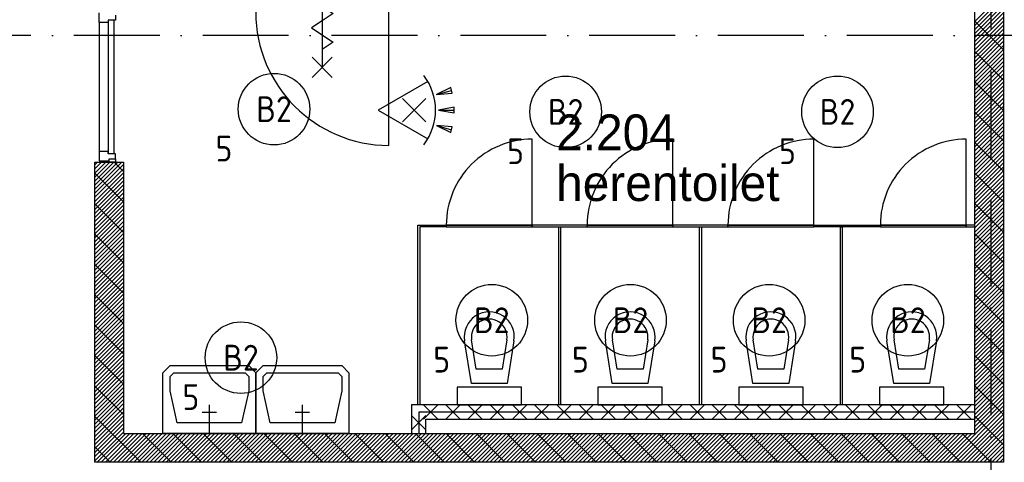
# Model space of a CAD drawing. Header units: millimetres. Extents: x 89505 to 240707, y 191 to 84291.
# Tile 33 of 50: x 183520 to 190400, y 38683 to 41773. Entities that reach past the tile are written whole.
import ezdxf
from ezdxf.enums import TextEntityAlignment as Align

# ---------------------------------------------------------------- set-up
doc = ezdxf.new("R2010")
doc.units = ezdxf.units.MM
doc.header["$LTSCALE"] = 100
doc.linetypes.add('DASHDOT', pattern=[9, 6, -1.5, 0, -1.5])
doc.layers.get('0').update_dxf_attribs({"linetype": 'CONTINUOUS'})
for name, color, linetype in [('AL$7----_STRAMIEN', 1, 'DASHDOT'), ('AL22----_BINNENWAND', 7, 'CONTINUOUS'), ('AL22----_CAMPINGWANDJE', 1, 'CONTINUOUS'), ('AL28----_KONSTRUKTIE', 3, 'CONTINUOUS'), ('AL32----_BINNENKOZ', 9, 'CONTINUOUS'), ('AL32----_DRAAIRICHTING', 1, 'CONTINUOUS'), ('AL65----_BEVEILIGING', 7, 'CONTINUOUS'), ('AL74----_INRSANITAIR', 7, 'CONTINUOUS'), ('ALL-----_REFLIJNEN', 8, 'CONTINUOUS'), ('ALXA7---_KALKZVUIL', 1, 'CONTINUOUS'), ('ALXAA---_GEWBETON', 12, 'CONTINUOUS'), ('ALXAB---_PREFABBETON', 1, 'CONTINUOUS'), ('BOUW', 8, 'CONTINUOUS'), ('EB63101-_ATTRIB', 2, 'CONTINUOUS'), ('EL63101-_LICHT-ARM', 3, 'CONTINUOUS'), ('EL6521--_BEWAKING', 3, 'CONTINUOUS')]:
    doc.layers.add(name, color=color, linetype=linetype)
doc.styles.add('1_8', font='ISO', dxfattribs={"height": 1.8})
doc.styles.add('BURO-025', font='BUROFONT.shx', dxfattribs={"height": 250})

# ---------------------------------------------------------------- blocks, each defined once
blk = doc.blocks.new('ES3G00')
blk.add_circle((0, 0), 2.5)
at = {"color": 6, "style": '1_8'}
for tag, flags, p in [('SCHAK', 8, (3.5, 2.75)), ('A_CODE', 8, (0, 0)), ('GROEP', 8, (-3.5, -2.75)), ('KAST', 9, (3.5, -2.75))]:
    blk.add_attdef(tag, text='', height=1.8, dxfattribs=dict(at, flags=flags)).set_placement(p, align=Align.MIDDLE)
blk = doc.blocks.new('ES652116')
for p, q in [((-0.813, -0.813), (0.813, 0.813)), ((0.813, -0.813), (-0.813, 0.813)), ((1.557, 1.087), (2.619, 1.372)), ((1.7, 0), (2.8, 0)), ((1.557, -1.087), (2.619, -1.372))]:
    blk.add_line(p, q)
blk.add_lwpolyline([(0.964, 2), (-2.5, 0), (0.964, -2)])
for points in [[(2.671, 1.179), (2.568, 1.565), (1.557, 1.087)], [(2.8, -0.2), (2.8, 0.2), (1.7, 0)], [(2.568, -1.565), (2.671, -1.179), (1.557, -1.087)]]:
    blk.add_lwpolyline(points, close=True)
blk.add_arc((-2.5, 0), 4, 322.81924, 37.18076)
at = {"style": '1_8'}
for tag, flags, p in [('SCHAK', 8, (3, 5.5)), ('KAST', 9, (-3, 0.5)), ('M_CODE', 9, (0, 0)), ('DOEL', 9, (-3, -2)), ('GROEP', 9, (-3, -4.5))]:
    blk.add_attdef(tag, text='', height=1.8, dxfattribs=dict(at, flags=flags)).set_placement(p, align=Align.MIDDLE_CENTER)
at = {"style": '1_8', "flags": 8}
blk.add_attdef('CODE', text='', height=1.8, dxfattribs=at).set_placement((0, 0), align=Align.MIDDLE)

msp = doc.modelspace()

# ---------------------------------------------------------------- linework, layer by layer
at = {"layer": 'AL$7----_STRAMIEN', "color": 1}
msp.add_line((190305.1, 76515.8), (190305.1, 7174.9), dxfattribs=at)
msp.add_lwpolyline([(239405.1, 41663.4), (89505, 41663.4)], dxfattribs=at)
at = {"layer": 'AL22----_BINNENWAND', "color": 8}
for p, q in [((190195.1, 39083.4), (186258.9, 39083.4)), ((186258.9, 39083.4), (186258.9, 38883.4)), ((190195.1, 38983.4), (190195.1, 39083.4)), ((186358.9, 38983.4), (190195.1, 38983.4)), ((186358.9, 38883.4), (186358.9, 38983.4)), ((186258.9, 38883.4), (186358.9, 38883.4))]:
    msp.add_line(p, q, dxfattribs=at)
at = {"layer": 'AL22----_CAMPINGWANDJE', "color": 8}
for p, q in [((186302.6, 40339.9), (186501.1, 40339.9)), ((186302.6, 39083.4), (186302.6, 40339.9)), ((186315.6, 40326.9), (186315.6, 39083.4)), ((186501.1, 40326.9), (186315.6, 40326.9)), ((186501.1, 40339.9), (186501.1, 40326.9)), ((187286.6, 40326.9), (187299.6, 40326.9)), ((187286.6, 39083.4), (187286.6, 40326.9)), ((187299.6, 40326.9), (187299.6, 39083.4)), ((188270.6, 40326.9), (188283.6, 40326.9)), ((188270.6, 39083.4), (188270.6, 40326.9)), ((188283.6, 40326.9), (188283.6, 39083.4)), ((189069.1, 40339.9), (189534.1, 40339.9)), ((189069.1, 40326.9), (189069.1, 40339.9)), ((189534.1, 40326.9), (189069.1, 40326.9)), ((189254.6, 40326.9), (189267.6, 40326.9)), ((189254.6, 39083.4), (189254.6, 40326.9)), ((189267.6, 40326.9), (189267.6, 39083.4)), ((189534.1, 40339.9), (189534.1, 40326.9)), ((190134.1, 40339.9), (190134.1, 40326.9)), ((190194.1, 40339.9), (190134.1, 40339.9)), ((190134.1, 40326.9), (190194.1, 40326.9)), ((190194.1, 40326.9), (190194.1, 40339.9)), ((186315.6, 39083.4), (186302.6, 39083.4)), ((187299.6, 39083.4), (187286.6, 39083.4)), ((188283.6, 39083.4), (188270.6, 39083.4)), ((189267.6, 39083.4), (189254.6, 39083.4))]:
    msp.add_line(p, q, dxfattribs=at)
at = {"layer": 'AL28----_KONSTRUKTIE', "color": 8}
for p, q in [((190395.1, 48283.4), (190395.1, 38683.4)), ((190195.1, 38883.4), (190195.1, 48083.4)), ((184045.1, 40778.9), (184245.1, 40778.9)), ((184045.1, 38683.4), (184045.1, 40778.9)), ((184245.1, 40778.9), (184245.1, 38883.4)), ((184245.1, 38883.4), (190195.1, 38883.4)), ((190395.1, 38683.4), (184045.1, 38683.4))]:
    msp.add_line(p, q, dxfattribs=at)
at = {"layer": 'AL32----_BINNENKOZ', "color": 8}
for p, q in [((184075.1, 41753.9), (184075.1, 41820.9)), ((184138.1, 41770.9), (184138.1, 40836.9)), ((184138.1, 41770.9), (184138.1, 41753.9)), ((184189.1, 41770.9), (184138.1, 41770.9)), ((184178.1, 41770.9), (184178.1, 40836.9)), ((184189.1, 41805.9), (184189.1, 41770.9)), ((186099.6, 40895.9), (186099.6, 41825.9)), ((184138.1, 41753.9), (184075.1, 41753.9)), ((184075.1, 40853.9), (184075.1, 40786.9)), ((184138.1, 40853.9), (184075.1, 40853.9)), ((184138.1, 40836.9), (184138.1, 40853.9)), ((184189.1, 40836.9), (184138.1, 40836.9)), ((184145.1, 40801.9), (184189.1, 40801.9)), ((184145.1, 40786.9), (184145.1, 40801.9)), ((184145.1, 40778.9), (184145.1, 40801.9)), ((184189.1, 40801.9), (184189.1, 40836.9)), ((184189.1, 40801.9), (184189.1, 40778.9)), ((184075.1, 40786.9), (184145.1, 40786.9)), ((184189.1, 40778.9), (184145.1, 40778.9)), ((186501.1, 40339.9), (186501.1, 40326.9)), ((187101.1, 40339.9), (186501.1, 40339.9)), ((186501.1, 40326.9), (187101.1, 40326.9)), ((187101.1, 40326.9), (187101.1, 40339.9)), ((187485.1, 40339.9), (187485.1, 40326.9)), ((188085.1, 40339.9), (187485.1, 40339.9)), ((187485.1, 40326.9), (188085.1, 40326.9)), ((188085.1, 40326.9), (188085.1, 40339.9)), ((188469.1, 40339.9), (188469.1, 40326.9)), ((189069.1, 40339.9), (188469.1, 40339.9)), ((188469.1, 40326.9), (189069.1, 40326.9)), ((189069.1, 40326.9), (189069.1, 40339.9)), ((189534.1, 40339.9), (189534.1, 40326.9)), ((190134.1, 40339.9), (189534.1, 40339.9)), ((189534.1, 40326.9), (190134.1, 40326.9)), ((190134.1, 40326.9), (190134.1, 40339.9))]:
    msp.add_line(p, q, dxfattribs=at)
at = {"layer": 'AL32----_BINNENKOZ', "color": 8, "linetype": 'Continuous'}
msp.add_line((184075.1, 41753.9), (184075.1, 40853.9), dxfattribs=at)
at = {"layer": 'AL32----_BINNENKOZ', "color": 8}
msp.add_arc((186099.6, 41825.9), 930, 180, 270, dxfattribs=at)
at = {"layer": 'AL32----_DRAAIRICHTING', "color": 8}
for p, q in [((187101.1, 40339.9), (187101.1, 40938.9)), ((188085.1, 40339.9), (188085.1, 40938.9)), ((189069.1, 40339.9), (189069.1, 40938.9)), ((190134.1, 40339.9), (190134.1, 40938.9)), ((186501.1, 40339.9), (187101.1, 40339.9)), ((187485.1, 40339.9), (187101.1, 40339.9)), ((187101.1, 40339.9), (187101.1, 40326.9)), ((187101.1, 40326.9), (187485.1, 40326.9)), ((187485.1, 40339.9), (188085.1, 40339.9)), ((187485.1, 40326.9), (187485.1, 40339.9)), ((188469.1, 40339.9), (188085.1, 40339.9)), ((188085.1, 40339.9), (188085.1, 40326.9)), ((188085.1, 40326.9), (188469.1, 40326.9)), ((188469.1, 40326.9), (188469.1, 40339.9)), ((188469.1, 40339.9), (189069.1, 40339.9)), ((189534.1, 40339.9), (190134.1, 40339.9))]:
    msp.add_line(p, q, dxfattribs=at)
for centre in [(187100.3, 40339.8), (188084.3, 40339.8), (189068.3, 40339.8), (190133.3, 40339.8)]:
    msp.add_arc(centre, 599.1, 89.91844, 179.98599, dxfattribs=at)
at = {"layer": 'AL65----_BEVEILIGING', "color": 8, "linetype": 'Continuous'}
for points in [[(185634.6, 42290.9), (185634.6, 41440.9)], [(185634.6, 41965.9), (185559.6, 41915.9), (185709.6, 41815.9), (185634.6, 41765.9)], [(185634.6, 41765.9), (185559.6, 41715.9), (185709.6, 41615.9), (185634.6, 41565.9)], [(185704.6, 41510.9), (185564.6, 41370.9)], [(185564.6, 41510.9), (185704.6, 41370.9)]]:
    msp.add_lwpolyline(points, dxfattribs=at)
at = {"layer": 'AL74----_INRSANITAIR', "color": 8, "linetype": 'Continuous'}
for p, q in [((186751.1, 39658.4), (186751.1, 39658.4)), ((187735.1, 39658.4), (187735.1, 39658.4)), ((188719.1, 39658.4), (188719.1, 39658.4)), ((189703.1, 39658.4), (189703.1, 39658.4)), ((186676.1, 39233.4), (186628.3, 39530.6)), ((186710.7, 39333.4), (186677.7, 39538.6)), ((186924.5, 39538.6), (186891.6, 39333.4)), ((186973.9, 39530.6), (186926.1, 39233.4)), ((187660.1, 39233.4), (187612.3, 39530.6)), ((187694.7, 39333.4), (187661.7, 39538.6)), ((187908.5, 39538.6), (187875.6, 39333.4)), ((187957.9, 39530.6), (187910.1, 39233.4)), ((188644.1, 39233.4), (188596.3, 39530.6)), ((188678.7, 39333.4), (188645.7, 39538.6)), ((188892.5, 39538.6), (188859.6, 39333.4)), ((188941.9, 39530.6), (188894.1, 39233.4)), ((189628.1, 39233.4), (189580.3, 39530.6)), ((189662.7, 39333.4), (189629.7, 39538.6)), ((189876.5, 39538.6), (189843.6, 39333.4)), ((189925.9, 39530.6), (189878.1, 39233.4)), ((186626.1, 39483.4), (186626.1, 39483.4)), ((187610.1, 39483.4), (187610.1, 39483.4)), ((188594.1, 39483.4), (188594.1, 39483.4)), ((189578.1, 39483.4), (189578.1, 39483.4)), ((184521.1, 39308.4), (184571.1, 39358.4)), ((184571.1, 39358.4), (185121.1, 39358.4)), ((185121.1, 39358.4), (185171.1, 39308.4)), ((185171.1, 39308.4), (185221.1, 39358.4)), ((185221.1, 39358.4), (185771.1, 39358.4)), ((185771.1, 39358.4), (185821.1, 39308.4)), ((184521.1, 39183.4), (184521.1, 39308.4)), ((184571.1, 39283.4), (184596.1, 39308.4)), ((184596.1, 39308.4), (185096.1, 39308.4)), ((185096.1, 39308.4), (185121.1, 39283.4)), ((185171.1, 39183.4), (185171.1, 39308.4)), ((185171.1, 39308.4), (185171.1, 39183.4)), ((185221.1, 39283.4), (185246.1, 39308.4)), ((185246.1, 39308.4), (185746.1, 39308.4)), ((185746.1, 39308.4), (185771.1, 39283.4)), ((185821.1, 39308.4), (185821.1, 39183.4)), ((186891.6, 39333.4), (186710.7, 39333.4)), ((187875.6, 39333.4), (187694.7, 39333.4)), ((188859.6, 39333.4), (188678.7, 39333.4)), ((189843.6, 39333.4), (189662.7, 39333.4)), ((184571.1, 39183.4), (184571.1, 39283.4)), ((185121.1, 39283.4), (185121.1, 39183.4)), ((185221.1, 39183.4), (185221.1, 39283.4)), ((185771.1, 39283.4), (185771.1, 39183.4)), ((186926.1, 39233.4), (186676.1, 39233.4)), ((187910.1, 39233.4), (187660.1, 39233.4)), ((188894.1, 39233.4), (188644.1, 39233.4)), ((189878.1, 39233.4), (189628.1, 39233.4)), ((184521.1, 38883.4), (184521.1, 39183.4)), ((184621.1, 38958.4), (184571.1, 39183.4)), ((185121.1, 39183.4), (185071.1, 38958.4)), ((185171.1, 38883.4), (185171.1, 39183.4)), ((185171.1, 39183.4), (185171.1, 38883.4)), ((185271.1, 38958.4), (185221.1, 39183.4)), ((185771.1, 39183.4), (185721.1, 38958.4)), ((185821.1, 39183.4), (185821.1, 38883.4)), ((186576.1, 39208.4), (186576.1, 39083.4)), ((187026.1, 39208.4), (186576.1, 39208.4)), ((187026.1, 39083.4), (187026.1, 39208.4)), ((187560.1, 39208.4), (187560.1, 39083.4)), ((188010.1, 39208.4), (187560.1, 39208.4)), ((188010.1, 39083.4), (188010.1, 39208.4)), ((188544.1, 39208.4), (188544.1, 39083.4)), ((188994.1, 39208.4), (188544.1, 39208.4)), ((188994.1, 39083.4), (188994.1, 39208.4)), ((189528.1, 39208.4), (189528.1, 39083.4)), ((189978.1, 39208.4), (189528.1, 39208.4)), ((189978.1, 39083.4), (189978.1, 39208.4)), ((186576.1, 39083.4), (187026.1, 39083.4)), ((187560.1, 39083.4), (188010.1, 39083.4)), ((188544.1, 39083.4), (188994.1, 39083.4)), ((189528.1, 39083.4), (189978.1, 39083.4)), ((185071.1, 38958.4), (184621.1, 38958.4)), ((185721.1, 38958.4), (185271.1, 38958.4)), ((185171.1, 38883.4), (184521.1, 38883.4)), ((185821.1, 38883.4), (185171.1, 38883.4))]:
    msp.add_line(p, q, dxfattribs=at)
for points in [[(184846.1, 38883.4), (184846.1, 39083.4)], [(185496.1, 38883.4), (185496.1, 39083.4)], [(184796.1, 39033.4), (184896.1, 39033.4)], [(185446.1, 39033.4), (185546.1, 39033.4)]]:
    msp.add_lwpolyline(points, dxfattribs=at)
for centre, radius in [((186801.1, 39558.4), 175), ((187785.1, 39558.4), 175), ((188769.1, 39558.4), 175), ((189753.1, 39558.4), 175), ((186801.1, 39558.4), 125), ((187785.1, 39558.4), 125), ((188769.1, 39558.4), 125), ((189753.1, 39558.4), 125)]:
    msp.add_arc(centre, radius, 350.86729, 189.13271, dxfattribs=at)
at = {"layer": 'ALL-----_REFLIJNEN', "color": 8, "linetype": 'Continuous'}
for p, q in [((190195.1, 39033.4), (186308.9, 39033.4)), ((186308.9, 39033.4), (186308.9, 38883.4))]:
    msp.add_line(p, q, dxfattribs=at)
at = {"layer": 'ALXA7---_KALKZVUIL', "color": 8}
for p, q in [((186441.7, 38983.4), (186341.7, 39083.4)), ((186341.7, 38983.4), (186441.7, 39083.4)), ((186597, 38983.4), (186497, 39083.4)), ((186497, 38983.4), (186597, 39083.4)), ((186752.2, 38983.4), (186652.2, 39083.4)), ((186652.2, 38983.4), (186752.2, 39083.4)), ((186907.4, 38983.4), (186807.4, 39083.4)), ((186807.4, 38983.4), (186907.4, 39083.4)), ((187062.7, 38983.4), (186962.7, 39083.4)), ((186962.7, 38983.4), (187062.7, 39083.4)), ((187217.9, 38983.4), (187117.9, 39083.4)), ((187117.9, 38983.4), (187217.9, 39083.4)), ((187373.2, 38983.4), (187273.2, 39083.4)), ((187273.2, 38983.4), (187373.2, 39083.4)), ((187528.4, 38983.4), (187428.4, 39083.4)), ((187428.4, 38983.4), (187528.4, 39083.4)), ((187683.6, 38983.4), (187583.6, 39083.4)), ((187583.6, 38983.4), (187683.6, 39083.4)), ((187838.9, 38983.4), (187738.9, 39083.4)), ((187738.9, 38983.4), (187838.9, 39083.4)), ((187994.1, 38983.4), (187894.1, 39083.4)), ((187894.1, 38983.4), (187994.1, 39083.4)), ((188149.4, 38983.4), (188049.4, 39083.4)), ((188049.4, 38983.4), (188149.4, 39083.4)), ((188304.6, 38983.4), (188204.6, 39083.4)), ((188204.6, 38983.4), (188304.6, 39083.4)), ((188459.9, 38983.4), (188359.9, 39083.4)), ((188359.9, 38983.4), (188459.9, 39083.4)), ((188615.1, 38983.4), (188515.1, 39083.4)), ((188515.1, 38983.4), (188615.1, 39083.4)), ((188770.3, 38983.4), (188670.3, 39083.4)), ((188670.3, 38983.4), (188770.3, 39083.4)), ((188925.6, 38983.4), (188825.6, 39083.4)), ((188825.6, 38983.4), (188925.6, 39083.4)), ((189080.8, 38983.4), (188980.8, 39083.4)), ((188980.8, 38983.4), (189080.8, 39083.4)), ((189236.1, 38983.4), (189136.1, 39083.4)), ((189136.1, 38983.4), (189236.1, 39083.4)), ((189391.3, 38983.4), (189291.3, 39083.4)), ((189291.3, 38983.4), (189391.3, 39083.4)), ((189546.5, 38983.4), (189446.5, 39083.4)), ((189446.5, 38983.4), (189546.5, 39083.4)), ((189701.8, 38983.4), (189601.8, 39083.4)), ((189601.8, 38983.4), (189701.8, 39083.4)), ((189857, 38983.4), (189757, 39083.4)), ((189757, 38983.4), (189857, 39083.4)), ((190012.3, 38983.4), (189912.3, 39083.4)), ((189912.3, 38983.4), (190012.3, 39083.4)), ((190167.5, 38983.4), (190067.5, 39083.4)), ((190067.5, 38983.4), (190167.5, 39083.4)), ((186358.9, 39011), (186258.9, 38911)), ((186358.9, 38911), (186258.9, 39011))]:
    msp.add_line(p, q, dxfattribs=at)
at = {"layer": 'ALXAA---_GEWBETON', "color": 8}
for p, q in [((190195.1, 41761.8), (190395.1, 41961.8)), ((190195.1, 41733.5), (190395.1, 41933.5)), ((190195.1, 41705.2), (190395.1, 41905.2)), ((190195.1, 41676.9), (190395.1, 41876.9)), ((190195.1, 41648.6), (190395.1, 41848.6)), ((190195.1, 41620.3), (190395.1, 41820.3)), ((190195.1, 41592.1), (190395.1, 41792.1)), ((190195.1, 41563.8), (190395.1, 41763.8)), ((190195.1, 41535.5), (190395.1, 41735.5)), ((190195.1, 41507.2), (190395.1, 41707.2)), ((190195.1, 41478.9), (190395.1, 41678.9)), ((190195.1, 41450.6), (190395.1, 41650.6)), ((190195.1, 41422.4), (190395.1, 41622.4)), ((190195.1, 41394.1), (190395.1, 41594.1)), ((190195.1, 41365.8), (190395.1, 41565.8)), ((190195.1, 41337.5), (190395.1, 41537.5)), ((190195.1, 41309.2), (190395.1, 41509.2)), ((190195.1, 41280.9), (190395.1, 41480.9)), ((190195.1, 41252.6), (190395.1, 41452.6)), ((190195.1, 41224.4), (190395.1, 41424.4)), ((190195.1, 41196.1), (190395.1, 41396.1)), ((190195.1, 41167.8), (190395.1, 41367.8)), ((190195.1, 41139.5), (190395.1, 41339.5)), ((190195.1, 41111.2), (190395.1, 41311.2)), ((190195.1, 41082.9), (190395.1, 41282.9)), ((190195.1, 41054.7), (190395.1, 41254.7)), ((190195.1, 41026.4), (190395.1, 41226.4)), ((190195.1, 40998.1), (190395.1, 41198.1)), ((190195.1, 40969.8), (190395.1, 41169.8)), ((190195.1, 40941.5), (190395.1, 41141.5)), ((190195.1, 40913.2), (190395.1, 41113.2)), ((190195.1, 40885), (190395.1, 41085)), ((190195.1, 40856.7), (190395.1, 41056.7)), ((190195.1, 40828.4), (190395.1, 41028.4)), ((190195.1, 40800.1), (190395.1, 41000.1)), ((190195.1, 40771.8), (190395.1, 40971.8)), ((190195.1, 40743.5), (190395.1, 40943.5)), ((190195.1, 40715.2), (190395.1, 40915.2)), ((190195.1, 40687), (190395.1, 40887)), ((190195.1, 40658.7), (190395.1, 40858.7)), ((190195.1, 40630.4), (190395.1, 40830.4)), ((190195.1, 40602.1), (190395.1, 40802.1)), ((184045.1, 40589.8), (184234.2, 40778.9)), ((184045.1, 40618.1), (184205.9, 40778.9)), ((184045.1, 40646.4), (184177.7, 40778.9)), ((184045.1, 40674.6), (184149.4, 40778.9)), ((184045.1, 40702.9), (184121.1, 40778.9)), ((184045.1, 40731.2), (184092.8, 40778.9)), ((184045.1, 40759.5), (184064.5, 40778.9)), ((184045.1, 40561.5), (184245.1, 40761.5)), ((184045.1, 40533.2), (184245.1, 40733.2)), ((190195.1, 40573.8), (190395.1, 40773.8)), ((190195.1, 40545.5), (190395.1, 40745.5)), ((184045.1, 40504.9), (184245.1, 40704.9)), ((184045.1, 40476.7), (184245.1, 40676.7)), ((190195.1, 40517.3), (190395.1, 40717.3)), ((190195.1, 40489), (190395.1, 40689)), ((184045.1, 40448.4), (184245.1, 40648.4)), ((184045.1, 40420.1), (184245.1, 40620.1)), ((190195.1, 40460.7), (190395.1, 40660.7)), ((190195.1, 40432.4), (190395.1, 40632.4)), ((190195.1, 40404.1), (190395.1, 40604.1)), ((184045.1, 40391.8), (184245.1, 40591.8)), ((184045.1, 40363.5), (184245.1, 40563.5)), ((184045.1, 40335.2), (184245.1, 40535.2)), ((190195.1, 40375.8), (190395.1, 40575.8)), ((190195.1, 40347.5), (190395.1, 40547.5)), ((184045.1, 40307), (184245.1, 40507)), ((184045.1, 40278.7), (184245.1, 40478.7)), ((190195.1, 40319.3), (190395.1, 40519.3)), ((190195.1, 40291), (190395.1, 40491)), ((190195.1, 40262.7), (190395.1, 40462.7)), ((184045.1, 40250.4), (184245.1, 40450.4)), ((184045.1, 40222.1), (184245.1, 40422.1)), ((184045.1, 40193.8), (184245.1, 40393.8)), ((190195.1, 40234.4), (190395.1, 40434.4)), ((190195.1, 40206.1), (190395.1, 40406.1)), ((184045.1, 40165.5), (184245.1, 40365.5)), ((184045.1, 40137.2), (184245.1, 40337.2)), ((190195.1, 40177.8), (190395.1, 40377.8)), ((190195.1, 40149.6), (190395.1, 40349.6)), ((190195.1, 40121.3), (190395.1, 40321.3)), ((184045.1, 40109), (184245.1, 40309)), ((184045.1, 40080.7), (184245.1, 40280.7)), ((184045.1, 40052.4), (184245.1, 40252.4)), ((190195.1, 40093), (190395.1, 40293)), ((190195.1, 40064.7), (190395.1, 40264.7)), ((184045.1, 40024.1), (184245.1, 40224.1)), ((184045.1, 39995.8), (184245.1, 40195.8)), ((190195.1, 40036.4), (190395.1, 40236.4)), ((190195.1, 40008.1), (190395.1, 40208.1)), ((190195.1, 39979.9), (190395.1, 40179.9)), ((184045.1, 39967.5), (184245.1, 40167.5)), ((184045.1, 39939.3), (184245.1, 40139.3)), ((184045.1, 39911), (184245.1, 40111)), ((190195.1, 39951.6), (190395.1, 40151.6)), ((190195.1, 39923.3), (190395.1, 40123.3)), ((184045.1, 39882.7), (184245.1, 40082.7)), ((184045.1, 39854.4), (184245.1, 40054.4)), ((190195.1, 39895), (190395.1, 40095)), ((190195.1, 39866.7), (190395.1, 40066.7)), ((184045.1, 39826.1), (184245.1, 40026.1)), ((184045.1, 39797.8), (184245.1, 39997.8)), ((190195.1, 39838.4), (190395.1, 40038.4)), ((190195.1, 39810.1), (190395.1, 40010.1)), ((190195.1, 39781.9), (190395.1, 39981.9)), ((184045.1, 39769.6), (184245.1, 39969.6)), ((184045.1, 39741.3), (184245.1, 39941.3)), ((184045.1, 39713), (184245.1, 39913)), ((190195.1, 39753.6), (190395.1, 39953.6)), ((190195.1, 39725.3), (190395.1, 39925.3)), ((184045.1, 39684.7), (184245.1, 39884.7)), ((184045.1, 39656.4), (184245.1, 39856.4)), ((190195.1, 39697), (190395.1, 39897)), ((190195.1, 39668.7), (190395.1, 39868.7)), ((190195.1, 39640.4), (190395.1, 39840.4)), ((184045.1, 39628.1), (184245.1, 39828.1)), ((184045.1, 39599.8), (184245.1, 39799.8)), ((184045.1, 39571.6), (184245.1, 39771.6)), ((190195.1, 39612.2), (190395.1, 39812.2)), ((190195.1, 39583.9), (190395.1, 39783.9)), ((184045.1, 39543.3), (184245.1, 39743.3)), ((184045.1, 39515), (184245.1, 39715)), ((190195.1, 39555.6), (190395.1, 39755.6)), ((190195.1, 39527.3), (190395.1, 39727.3)), ((190195.1, 39499), (190395.1, 39699)), ((184045.1, 39486.7), (184245.1, 39686.7)), ((184045.1, 39458.4), (184245.1, 39658.4)), ((184045.1, 39430.1), (184245.1, 39630.1)), ((190195.1, 39470.7), (190395.1, 39670.7)), ((190195.1, 39442.5), (190395.1, 39642.5)), ((184045.1, 39401.9), (184245.1, 39601.9)), ((184045.1, 39373.6), (184245.1, 39573.6)), ((190195.1, 39414.2), (190395.1, 39614.2)), ((190195.1, 39385.9), (190395.1, 39585.9)), ((184045.1, 39345.3), (184245.1, 39545.3)), ((184045.1, 39317), (184245.1, 39517)), ((190195.1, 39357.6), (190395.1, 39557.6)), ((190195.1, 39329.3), (190395.1, 39529.3)), ((190195.1, 39301), (190395.1, 39501)), ((184045.1, 39288.7), (184245.1, 39488.7)), ((184045.1, 39260.4), (184245.1, 39460.4)), ((184045.1, 39232.2), (184245.1, 39432.2)), ((190195.1, 39272.7), (190395.1, 39472.7)), ((190195.1, 39244.5), (190395.1, 39444.5)), ((184045.1, 39203.9), (184245.1, 39403.9)), ((184045.1, 39175.6), (184245.1, 39375.6)), ((190195.1, 39216.2), (190395.1, 39416.2)), ((190195.1, 39187.9), (190395.1, 39387.9)), ((190195.1, 39159.6), (190395.1, 39359.6)), ((184045.1, 39147.3), (184245.1, 39347.3)), ((184045.1, 39119), (184245.1, 39319)), ((184045.1, 39090.7), (184245.1, 39290.7)), ((190195.1, 39131.3), (190395.1, 39331.3)), ((190195.1, 39103), (190395.1, 39303)), ((184045.1, 39062.4), (184245.1, 39262.4)), ((184045.1, 39034.2), (184245.1, 39234.2)), ((190195.1, 39074.8), (190395.1, 39274.8)), ((190195.1, 39046.5), (190395.1, 39246.5)), ((190195.1, 39018.2), (190395.1, 39218.2)), ((184045.1, 39005.9), (184245.1, 39205.9)), ((184045.1, 38977.6), (184245.1, 39177.6)), ((184045.1, 38949.3), (184245.1, 39149.3)), ((190195.1, 38989.9), (190395.1, 39189.9)), ((190195.1, 38961.6), (190395.1, 39161.6)), ((184045.1, 38921), (184245.1, 39121)), ((184045.1, 38892.7), (184245.1, 39092.7)), ((190195.1, 38933.3), (190395.1, 39133.3)), ((190195.1, 38905.1), (190395.1, 39105.1)), ((184045.1, 38864.5), (184245.1, 39064.5)), ((184045.1, 38836.2), (184245.1, 39036.2)), ((190001.8, 38683.4), (190395.1, 39076.8)), ((190030, 38683.4), (190395.1, 39048.5)), ((190058.3, 38683.4), (190395.1, 39020.2)), ((184045.1, 38807.9), (184245.1, 39007.9)), ((184045.1, 38779.6), (184245.1, 38979.6)), ((184045.1, 38751.3), (184245.1, 38951.3)), ((190086.6, 38683.4), (190395.1, 38991.9)), ((190114.9, 38683.4), (190395.1, 38963.6)), ((184045.1, 38723), (184245.1, 38923)), ((184045.1, 38694.7), (184245.1, 38894.7)), ((184062.1, 38683.4), (184262.1, 38883.4)), ((184090.3, 38683.4), (184290.3, 38883.4)), ((184118.6, 38683.4), (184318.6, 38883.4)), ((184146.9, 38683.4), (184346.9, 38883.4)), ((184175.2, 38683.4), (184375.2, 38883.4)), ((184203.5, 38683.4), (184403.5, 38883.4)), ((184231.8, 38683.4), (184431.8, 38883.4)), ((184260, 38683.4), (184460, 38883.4)), ((184288.3, 38683.4), (184488.3, 38883.4)), ((184316.6, 38683.4), (184516.6, 38883.4)), ((184344.9, 38683.4), (184544.9, 38883.4)), ((184373.2, 38683.4), (184573.2, 38883.4)), ((184401.5, 38683.4), (184601.5, 38883.4)), ((184429.8, 38683.4), (184629.8, 38883.4)), ((184458, 38683.4), (184658, 38883.4)), ((184486.3, 38683.4), (184686.3, 38883.4)), ((184514.6, 38683.4), (184714.6, 38883.4)), ((184542.9, 38683.4), (184742.9, 38883.4)), ((184571.2, 38683.4), (184771.2, 38883.4)), ((184599.5, 38683.4), (184799.5, 38883.4)), ((184627.7, 38683.4), (184827.7, 38883.4)), ((184656, 38683.4), (184856, 38883.4)), ((184684.3, 38683.4), (184884.3, 38883.4)), ((184712.6, 38683.4), (184912.6, 38883.4)), ((184740.9, 38683.4), (184940.9, 38883.4)), ((184769.2, 38683.4), (184969.2, 38883.4)), ((184797.5, 38683.4), (184997.5, 38883.4)), ((184825.7, 38683.4), (185025.7, 38883.4)), ((184854, 38683.4), (185054, 38883.4)), ((184882.3, 38683.4), (185082.3, 38883.4)), ((184910.6, 38683.4), (185110.6, 38883.4)), ((184938.9, 38683.4), (185138.9, 38883.4)), ((184967.2, 38683.4), (185167.2, 38883.4)), ((184995.4, 38683.4), (185195.4, 38883.4)), ((185023.7, 38683.4), (185223.7, 38883.4)), ((185052, 38683.4), (185252, 38883.4)), ((185080.3, 38683.4), (185280.3, 38883.4)), ((185108.6, 38683.4), (185308.6, 38883.4)), ((185136.9, 38683.4), (185336.9, 38883.4)), ((185165.1, 38683.4), (185365.1, 38883.4)), ((185193.4, 38683.4), (185393.4, 38883.4)), ((185221.7, 38683.4), (185421.7, 38883.4)), ((185250, 38683.4), (185450, 38883.4)), ((185278.3, 38683.4), (185478.3, 38883.4)), ((185306.6, 38683.4), (185506.6, 38883.4)), ((185334.9, 38683.4), (185534.9, 38883.4)), ((185363.1, 38683.4), (185563.1, 38883.4)), ((185391.4, 38683.4), (185591.4, 38883.4)), ((185419.7, 38683.4), (185619.7, 38883.4)), ((185448, 38683.4), (185648, 38883.4)), ((185476.3, 38683.4), (185676.3, 38883.4)), ((185504.6, 38683.4), (185704.6, 38883.4)), ((185532.8, 38683.4), (185732.8, 38883.4)), ((185561.1, 38683.4), (185761.1, 38883.4)), ((185589.4, 38683.4), (185789.4, 38883.4)), ((185617.7, 38683.4), (185817.7, 38883.4)), ((185646, 38683.4), (185846, 38883.4)), ((185674.3, 38683.4), (185874.3, 38883.4)), ((185702.5, 38683.4), (185902.5, 38883.4)), ((185730.8, 38683.4), (185930.8, 38883.4)), ((185759.1, 38683.4), (185959.1, 38883.4)), ((185787.4, 38683.4), (185987.4, 38883.4)), ((185815.7, 38683.4), (186015.7, 38883.4)), ((185844, 38683.4), (186044, 38883.4)), ((185872.3, 38683.4), (186072.3, 38883.4)), ((185900.5, 38683.4), (186100.5, 38883.4)), ((185928.8, 38683.4), (186128.8, 38883.4)), ((185957.1, 38683.4), (186157.1, 38883.4)), ((185985.4, 38683.4), (186185.4, 38883.4)), ((186013.7, 38683.4), (186213.7, 38883.4)), ((186042, 38683.4), (186242, 38883.4)), ((186070.2, 38683.4), (186270.2, 38883.4)), ((186098.5, 38683.4), (186298.5, 38883.4)), ((186126.8, 38683.4), (186326.8, 38883.4)), ((186155.1, 38683.4), (186355.1, 38883.4)), ((186183.4, 38683.4), (186383.4, 38883.4)), ((186211.7, 38683.4), (186411.7, 38883.4)), ((186239.9, 38683.4), (186439.9, 38883.4)), ((186268.2, 38683.4), (186468.2, 38883.4)), ((186296.5, 38683.4), (186496.5, 38883.4)), ((186324.8, 38683.4), (186524.8, 38883.4)), ((186353.1, 38683.4), (186553.1, 38883.4)), ((186381.4, 38683.4), (186581.4, 38883.4)), ((186409.7, 38683.4), (186609.7, 38883.4)), ((186437.9, 38683.4), (186637.9, 38883.4)), ((186466.2, 38683.4), (186666.2, 38883.4)), ((186494.5, 38683.4), (186694.5, 38883.4)), ((186522.8, 38683.4), (186722.8, 38883.4)), ((186551.1, 38683.4), (186751.1, 38883.4)), ((186579.4, 38683.4), (186779.4, 38883.4)), ((186607.6, 38683.4), (186807.6, 38883.4)), ((186635.9, 38683.4), (186835.9, 38883.4)), ((186664.2, 38683.4), (186864.2, 38883.4)), ((186692.5, 38683.4), (186892.5, 38883.4)), ((186720.8, 38683.4), (186920.8, 38883.4)), ((186749.1, 38683.4), (186949.1, 38883.4)), ((186777.3, 38683.4), (186977.3, 38883.4)), ((186805.6, 38683.4), (187005.6, 38883.4)), ((186833.9, 38683.4), (187033.9, 38883.4)), ((186862.2, 38683.4), (187062.2, 38883.4)), ((186890.5, 38683.4), (187090.5, 38883.4)), ((186918.8, 38683.4), (187118.8, 38883.4)), ((186947.1, 38683.4), (187147.1, 38883.4)), ((186975.3, 38683.4), (187175.3, 38883.4)), ((187003.6, 38683.4), (187203.6, 38883.4)), ((187031.9, 38683.4), (187231.9, 38883.4)), ((187060.2, 38683.4), (187260.2, 38883.4)), ((187088.5, 38683.4), (187288.5, 38883.4)), ((187116.8, 38683.4), (187316.8, 38883.4)), ((187145, 38683.4), (187345, 38883.4)), ((187173.3, 38683.4), (187373.3, 38883.4)), ((187201.6, 38683.4), (187401.6, 38883.4)), ((187229.9, 38683.4), (187429.9, 38883.4)), ((187258.2, 38683.4), (187458.2, 38883.4)), ((187286.5, 38683.4), (187486.5, 38883.4)), ((187314.8, 38683.4), (187514.8, 38883.4)), ((187343, 38683.4), (187543, 38883.4)), ((187371.3, 38683.4), (187571.3, 38883.4)), ((187399.6, 38683.4), (187599.6, 38883.4)), ((187427.9, 38683.4), (187627.9, 38883.4)), ((187456.2, 38683.4), (187656.2, 38883.4)), ((187484.5, 38683.4), (187684.5, 38883.4)), ((187512.7, 38683.4), (187712.7, 38883.4)), ((187541, 38683.4), (187741, 38883.4)), ((187569.3, 38683.4), (187769.3, 38883.4)), ((187597.6, 38683.4), (187797.6, 38883.4)), ((187625.9, 38683.4), (187825.9, 38883.4)), ((187654.2, 38683.4), (187854.2, 38883.4)), ((187682.4, 38683.4), (187882.4, 38883.4)), ((187710.7, 38683.4), (187910.7, 38883.4)), ((187739, 38683.4), (187939, 38883.4)), ((187767.3, 38683.4), (187967.3, 38883.4)), ((187795.6, 38683.4), (187995.6, 38883.4)), ((187823.9, 38683.4), (188023.9, 38883.4)), ((187852.2, 38683.4), (188052.2, 38883.4)), ((187880.4, 38683.4), (188080.4, 38883.4)), ((187908.7, 38683.4), (188108.7, 38883.4)), ((187937, 38683.4), (188137, 38883.4)), ((187965.3, 38683.4), (188165.3, 38883.4)), ((187993.6, 38683.4), (188193.6, 38883.4)), ((188021.9, 38683.4), (188221.9, 38883.4)), ((188050.1, 38683.4), (188250.1, 38883.4)), ((188078.4, 38683.4), (188278.4, 38883.4)), ((188106.7, 38683.4), (188306.7, 38883.4)), ((188135, 38683.4), (188335, 38883.4)), ((188163.3, 38683.4), (188363.3, 38883.4)), ((188191.6, 38683.4), (188391.6, 38883.4)), ((188219.8, 38683.4), (188419.8, 38883.4)), ((188248.1, 38683.4), (188448.1, 38883.4)), ((188276.4, 38683.4), (188476.4, 38883.4)), ((188304.7, 38683.4), (188504.7, 38883.4)), ((188333, 38683.4), (188533, 38883.4)), ((188361.3, 38683.4), (188561.3, 38883.4)), ((188389.6, 38683.4), (188589.6, 38883.4)), ((188417.8, 38683.4), (188617.8, 38883.4)), ((188446.1, 38683.4), (188646.1, 38883.4)), ((188474.4, 38683.4), (188674.4, 38883.4)), ((188502.7, 38683.4), (188702.7, 38883.4)), ((188531, 38683.4), (188731, 38883.4)), ((188559.3, 38683.4), (188759.3, 38883.4)), ((188587.5, 38683.4), (188787.5, 38883.4)), ((188615.8, 38683.4), (188815.8, 38883.4)), ((188644.1, 38683.4), (188844.1, 38883.4)), ((188672.4, 38683.4), (188872.4, 38883.4)), ((188700.7, 38683.4), (188900.7, 38883.4)), ((188729, 38683.4), (188929, 38883.4)), ((188757.2, 38683.4), (188957.2, 38883.4)), ((188785.5, 38683.4), (188985.5, 38883.4)), ((188813.8, 38683.4), (189013.8, 38883.4)), ((188842.1, 38683.4), (189042.1, 38883.4)), ((188870.4, 38683.4), (189070.4, 38883.4)), ((188898.7, 38683.4), (189098.7, 38883.4)), ((188927, 38683.4), (189127, 38883.4)), ((188955.2, 38683.4), (189155.2, 38883.4)), ((188983.5, 38683.4), (189183.5, 38883.4)), ((189011.8, 38683.4), (189211.8, 38883.4)), ((189040.1, 38683.4), (189240.1, 38883.4)), ((189068.4, 38683.4), (189268.4, 38883.4)), ((189096.7, 38683.4), (189296.7, 38883.4)), ((189124.9, 38683.4), (189324.9, 38883.4)), ((189153.2, 38683.4), (189353.2, 38883.4)), ((189181.5, 38683.4), (189381.5, 38883.4)), ((189209.8, 38683.4), (189409.8, 38883.4)), ((189238.1, 38683.4), (189438.1, 38883.4)), ((189266.4, 38683.4), (189466.4, 38883.4)), ((189294.6, 38683.4), (189494.6, 38883.4)), ((189322.9, 38683.4), (189522.9, 38883.4)), ((189351.2, 38683.4), (189551.2, 38883.4)), ((189379.5, 38683.4), (189579.5, 38883.4)), ((189407.8, 38683.4), (189607.8, 38883.4)), ((189436.1, 38683.4), (189636.1, 38883.4)), ((189464.4, 38683.4), (189664.4, 38883.4)), ((189492.6, 38683.4), (189692.6, 38883.4)), ((189520.9, 38683.4), (189720.9, 38883.4)), ((189549.2, 38683.4), (189749.2, 38883.4)), ((189577.5, 38683.4), (189777.5, 38883.4)), ((189605.8, 38683.4), (189805.8, 38883.4)), ((189634.1, 38683.4), (189834.1, 38883.4)), ((189662.3, 38683.4), (189862.3, 38883.4)), ((189690.6, 38683.4), (189890.6, 38883.4)), ((189718.9, 38683.4), (189918.9, 38883.4)), ((189747.2, 38683.4), (189947.2, 38883.4)), ((189775.5, 38683.4), (189975.5, 38883.4)), ((189803.8, 38683.4), (190003.8, 38883.4)), ((189832.1, 38683.4), (190032.1, 38883.4)), ((189860.3, 38683.4), (190060.3, 38883.4)), ((189888.6, 38683.4), (190088.6, 38883.4)), ((189916.9, 38683.4), (190116.9, 38883.4)), ((189945.2, 38683.4), (190145.2, 38883.4)), ((189973.5, 38683.4), (190173.5, 38883.4)), ((190143.2, 38683.4), (190395.1, 38935.3)), ((190171.5, 38683.4), (190395.1, 38907.1)), ((190199.7, 38683.4), (190395.1, 38878.8)), ((190228, 38683.4), (190395.1, 38850.5)), ((190256.3, 38683.4), (190395.1, 38822.2)), ((190284.6, 38683.4), (190395.1, 38793.9)), ((190312.9, 38683.4), (190395.1, 38765.6)), ((190341.2, 38683.4), (190395.1, 38737.4)), ((190369.5, 38683.4), (190395.1, 38709.1))]:
    msp.add_line(p, q, dxfattribs=at)
at = {"layer": 'ALXAB---_PREFABBETON', "color": 8}
for p, q in [((190195.1, 41763.4), (190395.1, 41563.4)), ((190195.1, 41551.3), (190395.1, 41351.3)), ((190195.1, 41339.1), (190395.1, 41139.1)), ((190195.1, 41127), (190395.1, 40927)), ((190195.1, 40914.9), (190395.1, 40714.9)), ((184179.3, 40778.9), (184245.1, 40713)), ((184045.1, 40700.9), (184245.1, 40500.9)), ((190195.1, 40702.7), (190395.1, 40502.7)), ((184045.1, 40488.8), (184245.1, 40288.8)), ((190195.1, 40490.6), (190395.1, 40290.6)), ((184045.1, 40276.6), (184245.1, 40076.6)), ((190195.1, 40278.5), (190395.1, 40078.5)), ((184045.1, 40064.5), (184245.1, 39864.5)), ((190195.1, 40066.3), (190395.1, 39866.3)), ((184045.1, 39852.4), (184245.1, 39652.4)), ((190195.1, 39854.2), (190395.1, 39654.2)), ((184045.1, 39640.2), (184245.1, 39440.2)), ((190195.1, 39642.1), (190395.1, 39442.1)), ((184045.1, 39428.1), (184245.1, 39228.1)), ((190195.1, 39429.9), (190395.1, 39229.9)), ((190195.1, 39217.8), (190395.1, 39017.8)), ((184045.1, 39216), (184245.1, 39016)), ((184045.1, 39003.9), (184365.6, 38683.4)), ((190195.1, 39005.7), (190395.1, 38805.7)), ((184377.7, 38883.4), (184577.7, 38683.4)), ((184589.8, 38883.4), (184789.8, 38683.4)), ((184802, 38883.4), (185002, 38683.4)), ((185014.1, 38883.4), (185214.1, 38683.4)), ((185226.2, 38883.4), (185426.2, 38683.4)), ((185438.4, 38883.4), (185638.4, 38683.4)), ((185650.5, 38883.4), (185850.5, 38683.4)), ((185862.6, 38883.4), (186062.6, 38683.4)), ((186074.8, 38883.4), (186274.8, 38683.4)), ((186286.9, 38883.4), (186486.9, 38683.4)), ((186499, 38883.4), (186699, 38683.4)), ((186711.2, 38883.4), (186911.2, 38683.4)), ((186923.3, 38883.4), (187123.3, 38683.4)), ((187135.4, 38883.4), (187335.4, 38683.4)), ((187347.6, 38883.4), (187547.6, 38683.4)), ((187559.7, 38883.4), (187759.7, 38683.4)), ((187771.8, 38883.4), (187971.8, 38683.4)), ((187984, 38883.4), (188184, 38683.4)), ((188196.1, 38883.4), (188396.1, 38683.4)), ((188408.2, 38883.4), (188608.2, 38683.4)), ((188620.4, 38883.4), (188820.4, 38683.4)), ((188832.5, 38883.4), (189032.5, 38683.4)), ((189044.6, 38883.4), (189244.6, 38683.4)), ((189256.8, 38883.4), (189456.8, 38683.4)), ((189468.9, 38883.4), (189668.9, 38683.4)), ((189681, 38883.4), (189881, 38683.4)), ((189893.1, 38883.4), (190093.1, 38683.4)), ((190105.3, 38883.4), (190305.3, 38683.4)), ((184045.1, 38791.7), (184153.4, 38683.4))]:
    msp.add_line(p, q, dxfattribs=at)

# ---------------------------------------------------------------- block references
at = {"layer": 'EL63101-_LICHT-ARM'}
ref = msp.add_blockref('ES3G00', (185297.3, 41148.6, 3900), dxfattribs=dict(at, xscale=100, yscale=100, zscale=100))
ref.add_attrib('A_CODE', 'B2', dxfattribs={"layer": 'EB63101-_ATTRIB', "color": 1, "height": 180, "style": '1_8', "flags": 8}).set_placement((185297.3, 41148.6, 3900), align=Align.MIDDLE)
ref.add_attrib('GROEP', '5', dxfattribs={"layer": 'EB63101-_ATTRIB', "color": 1, "height": 180, "style": '1_8', "flags": 8}).set_placement((184947.3, 40873.6, 3900), align=Align.MIDDLE)
ref = msp.add_blockref('ES3G00', (187334.8, 41130, 3900), dxfattribs=dict(at, xscale=100, yscale=100, zscale=100))
ref.add_attrib('A_CODE', 'B2', dxfattribs={"layer": 'EB63101-_ATTRIB', "color": 1, "height": 180, "style": '1_8', "flags": 8}).set_placement((187334.8, 41130, 3900), align=Align.MIDDLE)
ref.add_attrib('GROEP', '5', dxfattribs={"layer": 'EB63101-_ATTRIB', "color": 1, "height": 180, "style": '1_8', "flags": 8}).set_placement((186984.8, 40855, 3900), align=Align.MIDDLE)
ref = msp.add_blockref('ES3G00', (189234.8, 41130, 3900), dxfattribs=dict(at, xscale=100, yscale=100, zscale=100))
ref.add_attrib('A_CODE', 'B2', dxfattribs={"layer": 'EB63101-_ATTRIB', "color": 1, "height": 180, "style": '1_8', "flags": 8}).set_placement((189234.8, 41130, 3900), align=Align.MIDDLE)
ref.add_attrib('GROEP', '5', dxfattribs={"layer": 'EB63101-_ATTRIB', "color": 1, "height": 180, "style": '1_8', "flags": 8}).set_placement((188884.8, 40855, 3900), align=Align.MIDDLE)
ref = msp.add_blockref('ES3G00', (186818.8, 39675.2, 3900), dxfattribs=dict(at, xscale=100, yscale=100, zscale=100))
ref.add_attrib('A_CODE', 'B2', dxfattribs={"layer": 'EB63101-_ATTRIB', "color": 1, "height": 180, "style": '1_8', "flags": 8}).set_placement((186818.8, 39675.2, 3900), align=Align.MIDDLE)
ref.add_attrib('GROEP', '5', dxfattribs={"layer": 'EB63101-_ATTRIB', "color": 1, "height": 180, "style": '1_8', "flags": 8}).set_placement((186468.8, 39400.2, 3900), align=Align.MIDDLE)
ref = msp.add_blockref('ES3G00', (187787.8, 39675.2, 3900), dxfattribs=dict(at, xscale=100, yscale=100, zscale=100))
ref.add_attrib('A_CODE', 'B2', dxfattribs={"layer": 'EB63101-_ATTRIB', "color": 1, "height": 180, "style": '1_8', "flags": 8}).set_placement((187787.8, 39675.2, 3900), align=Align.MIDDLE)
ref.add_attrib('GROEP', '5', dxfattribs={"layer": 'EB63101-_ATTRIB', "color": 1, "height": 180, "style": '1_8', "flags": 8}).set_placement((187437.8, 39400.2, 3900), align=Align.MIDDLE)
ref = msp.add_blockref('ES3G00', (188756.8, 39675.2, 3900), dxfattribs=dict(at, xscale=100, yscale=100, zscale=100))
ref.add_attrib('A_CODE', 'B2', dxfattribs={"layer": 'EB63101-_ATTRIB', "color": 1, "height": 180, "style": '1_8', "flags": 8}).set_placement((188756.8, 39675.2, 3900), align=Align.MIDDLE)
ref.add_attrib('GROEP', '5', dxfattribs={"layer": 'EB63101-_ATTRIB', "color": 1, "height": 180, "style": '1_8', "flags": 8}).set_placement((188406.8, 39400.2, 3900), align=Align.MIDDLE)
ref = msp.add_blockref('ES3G00', (189725.8, 39675.2, 3900), dxfattribs=dict(at, xscale=100, yscale=100, zscale=100))
ref.add_attrib('A_CODE', 'B2', dxfattribs={"layer": 'EB63101-_ATTRIB', "color": 1, "height": 180, "style": '1_8', "flags": 8}).set_placement((189725.8, 39675.2, 3900), align=Align.MIDDLE)
ref.add_attrib('GROEP', '5', dxfattribs={"layer": 'EB63101-_ATTRIB', "color": 1, "height": 180, "style": '1_8', "flags": 8}).set_placement((189375.8, 39400.2, 3900), align=Align.MIDDLE)
ref = msp.add_blockref('ES3G00', (185066.1, 39413.8, 3900), dxfattribs=dict(at, xscale=100, yscale=100, zscale=100))
ref.add_attrib('A_CODE', 'B2', dxfattribs={"layer": 'EB63101-_ATTRIB', "color": 1, "height": 180, "style": '1_8', "flags": 8}).set_placement((185066.1, 39413.8, 3900), align=Align.MIDDLE)
ref.add_attrib('GROEP', '5', dxfattribs={"layer": 'EB63101-_ATTRIB', "color": 1, "height": 180, "style": '1_8', "flags": 8}).set_placement((184716.1, 39138.8, 3900), align=Align.MIDDLE)
at = {"layer": 'EL6521--_BEWAKING', "xscale": 100, "yscale": 100, "zscale": 100}
msp.add_blockref('ES652116', (186275.9, 41142.5), dxfattribs=at)

# ---------------------------------------------------------------- texts
at = {"layer": 'BOUW', "style": 'BURO-025'}
for s, p in [('2.204', (187268.5, 40861.8)), ('herentoilet', (187268.5, 40507.4))]:
    msp.add_text(s, height=250, dxfattribs=at).set_placement(p)

doc.saveas('drawing.dxf')
